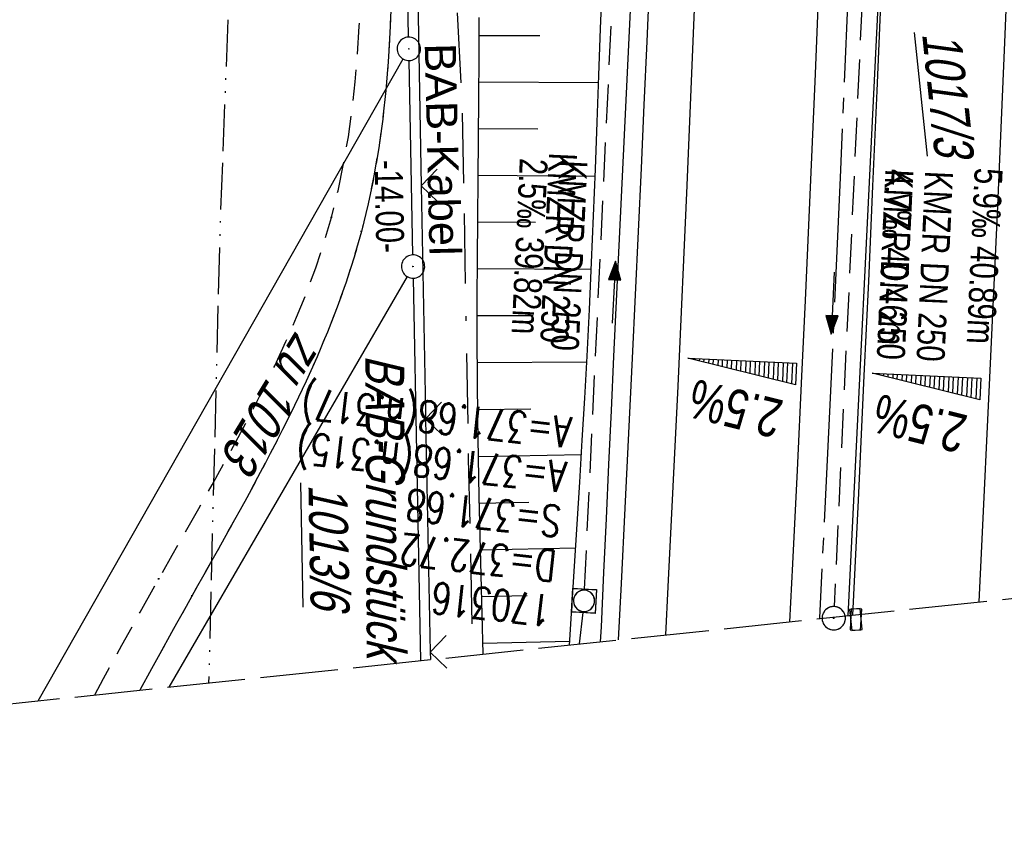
# Model space of a CAD drawing. Extents: x 509535 to 509917, y 455493 to 456443.
# Tile 3 of 34: x 509718 to 509781, y 455493 to 455546. Entities that reach past the tile are written whole.
import ezdxf

# ---------------------------------------------------------------- set-up
doc = ezdxf.new("R2010")
doc.units = 0
doc.header["$LTSCALE"] = 10
doc.header["$MEASUREMENT"] = 0
for name, pattern in [('ACAD_ISO13W100', [36, 12, -3, 12, -3, 0, -3, 0, -3]), ('ACAD_ISO16W100', [73, 15, -6.5, 15, -6.5, 15, -7, 1, -7]), ('ACHSE', [5.5, 4, -0.5, 0.5, -0.5]), ('LT00', [0]), ('LT11', [0.3, 0.2, -0.1]), ('LT12', [0.4, 0.3, -0.1]), ('LT14', [0.6, 0.5, -0.1]), ('STRICHLINIE2', [0.375, 0.25, -0.125])]:
    doc.linetypes.add(name, pattern=pattern)
doc.layers.get('0').update_dxf_attribs({"linetype": 'LT00'})
for name, color, linetype in [('--EK_FBR', 1, 'LT00'), ('--EK_Halt-Pfeil', 4, 'LT00'), ('--EK_Haltung', 7, 'STRICHLINIE2'), ('--EK_Haltung-Text', 140, 'LT00'), ('--EK_Schacht-Text', 5, 'LT00'), ('--EL_DFK_AB_L', 21, 'LT00'), ('--EL_DFK_AB_P', 7, 'LT00'), ('--EL_Halt-Pfeil', 4, 'LT00'), ('--EL_Haltung', 182, 'STRICHLINIE2'), ('--EL_Haltung-Text', 182, 'LT00'), ('-AX-093', 35, 'ACHSE'), ('-QUE-20O', 11, 'LT00'), ('-QUE-20W', 11, 'LT00'), ('ABSTAND', 8, 'LT00'), ('BAB-KABEL', 220, 'ACAD_ISO16W100'), ('BAB-KABEL_TEXT', 221, 'Continuous'), ('DFK_AB_FLNR', 7, 'Continuous'), ('DFK_AB_L', 21, 'LT00'), ('DFK_AB_P', 7, 'LT00'), ('DFK_FLUR_NR', 250, 'LT00'), ('DFK_KATASTER', 250, 'LT00'), ('DL', 182, 'LT12'), ('GASLTG', 250, 'ACAD_ISO13W100'), ('V115_AFBR_BAB', 250, 'LT00'), ('V115_BOESCH', 250, 'LT00'), ('V115_BOSCHUNG', 250, 'LT00'), ('V115_FELDWEG', 250, 'LT11'), ('V115_GRABEN', 250, 'LT00'), ('V115_H_BORD', 8, 'LT00'), ('V115_KA_MULD', 182, 'LT00'), ('V115_KA_PRUF', 182, 'LT00'), ('V115_LD_MARK', 250, 'LT00'), ('V115_SINKK', 182, 'LT00'), ('V115_ZAUN', 40, 'LT00'), ('V116_AFBR_BAB', 250, 'LT00'), ('V116_BOESCH', 250, 'LT00'), ('V116_BOSCHUNG', 250, 'LT00'), ('V116_FELDWEG', 250, 'LT11'), ('V116_GRABEN', 250, 'LT00'), ('V116_H_BORD', 8, 'LT00'), ('V116_KA_MULD', 182, 'LT00'), ('V116_KA_PRUF', 182, 'LT00'), ('V116_LD_MARK', 250, 'LT00'), ('V116_SINKK', 182, 'LT00'), ('V116_ZAUN', 40, 'LT00')]:
    doc.layers.add(name, color=color, linetype=linetype)
doc.layers.add('-BLATT_115-RAND', color=7, linetype='LT14', plot=False)
doc.styles.add('Beschrift', font='ARIAL.TTF')
doc.styles.add('Haltungsbeschriftung', font='ARIAL.TTF', dxfattribs={"width": 0.75})
doc.styles.add('schachtbeschriftung', font='romans.shx', dxfattribs={"width": 0.75, "height": 2})
doc.styles.get("Standard").update_dxf_attribs({"font": 'ARIAL.TTF'})

# ---------------------------------------------------------------- blocks, each defined once
blk = doc.blocks.new('SYMB0003')
at = {"color": 0, "linetype": 'ByBlock'}
for p, q in [((-0.015712, 0), (0.010166, 0.012015)), ((0, -0.021257), (-0.015712, 0)), ((0.010166, 0.012015), (0, -0.021257))]:
    blk.add_line(p, q, dxfattribs=at)
for points in [[(-0.031395, 0.499013), (-0.093691, 0.491144), (-0.154509, 0.475528), (-0.21289, 0.452414), (-0.267913, 0.422164), (-0.318712, 0.385257), (-0.364484, 0.342274), (-0.404509, 0.293893), (-0.438154, 0.240877), (-0.464888, 0.184062), (-0.484292, 0.124345), (-0.496058, 0.062667), (-0.5, 0)], [(0.5, 0), (0.496057, 0.062667), (0.484292, 0.124345), (0.464888, 0.184062), (0.438153, 0.240877), (0.404509, 0.293893), (0.364484, 0.342274), (0.318712, 0.385257), (0.267913, 0.422164), (0.21289, 0.452414), (0.154509, 0.475528), (0.093691, 0.491144), (0.031395, 0.499013), (-0.031395, 0.499013)], [(-0.5, 0), (-0.496058, -0.062667), (-0.484292, -0.124345), (-0.464888, -0.184062), (-0.438154, -0.240877), (-0.404509, -0.293893), (-0.364485, -0.342274), (-0.318712, -0.385257), (-0.267914, -0.422164), (-0.21289, -0.452414), (-0.154509, -0.475529), (-0.093691, -0.491144), (-0.031395, -0.499014), (0.031395, -0.499014)], [(0.031395, -0.499014), (0.093691, -0.491144), (0.154509, -0.475529), (0.21289, -0.452414), (0.267914, -0.422164), (0.318712, -0.385257), (0.364485, -0.342274), (0.404509, -0.293893), (0.438154, -0.240877), (0.464889, -0.184062), (0.484292, -0.124345), (0.496058, -0.062667), (0.5, 0)]]:
    blk.add_lwpolyline(points, dxfattribs=at)
blk = doc.blocks.new('SYMB0011')
at = {"color": 0, "linetype": 'ByBlock'}
for p, q in [((0.5, 0), (-0.5, 0)), ((0, 0.5), (0, -0.5))]:
    blk.add_line(p, q, dxfattribs=at)
blk = doc.blocks.new('SYMB1210')
at = {"color": 0, "linetype": 'ByBlock'}
blk.add_line((0.018815, -0.179014), (0.055623, -0.17119), dxfattribs=at)
for points in [[(-0.2, -0.2), (-0.2, 0.2), (0.2, 0.2), (0.2, -0.2), (-0.2, -0.2)], [(0.018815, 0.179014), (-0.018815, 0.179014), (-0.055623, 0.17119), (-0.09, 0.155885), (-0.120444, 0.133766), (-0.145623, 0.105801), (-0.164438, 0.073213), (-0.176067, 0.037424), (-0.18, 0)], [(0.18, 0), (0.176067, 0.037424), (0.164438, 0.073213), (0.145623, 0.105801), (0.120444, 0.133766), (0.09, 0.155885), (0.055623, 0.17119), (0.018815, 0.179014)], [(-0.18, 0), (-0.176067, -0.037424), (-0.164438, -0.073213), (-0.145623, -0.105801), (-0.120444, -0.133766), (-0.09, -0.155885), (-0.055623, -0.17119), (-0.018815, -0.179014), (0.018815, -0.179014)], [(0.055623, -0.17119), (0.09, -0.155885), (0.120444, -0.133766), (0.145623, -0.105801), (0.164438, -0.073213), (0.176067, -0.037424), (0.18, 0)]]:
    blk.add_lwpolyline(points, dxfattribs=at)
blk = doc.blocks.new('SYMB0652')
at = {"color": 0, "linetype": 'ByBlock'}
blk.add_lwpolyline([(-0.15, -0.075), (0.15, -0.075), (0.15, 0.075), (-0.15, 0.075), (-0.15, -0.075)], dxfattribs=at)
blk = doc.blocks.new('SYMB0024')
at = {"color": 0, "linetype": 'ByBlock'}
for p, q in [((-0.5, 0.5), (0, 0)), ((0, 0), (0.5, 0.5))]:
    blk.add_line(p, q, dxfattribs=at)
blk = doc.blocks.new('SYMB0070')
at = {"color": 0, "linetype": 'ByBlock'}
for p, q in [((-0.5, 0), (0.2, 0)), ((0.5, 0), (0.2, 0.1)), ((0.2, 0.1), (0.2, 0)), ((0.468, 0), (0.21, 0.086)), ((0.21, 0.086), (0.21, -0.086)), ((0.21, -0.086), (0.468, 0)), ((0.22, -0.072), (0.437, 0)), ((0.23, -0.058), (0.405, 0)), ((0.24, -0.045), (0.374, 0)), ((0.342, 0), (0.25, 0.031)), ((0.25, 0.031), (0.25, -0.031)), ((0.25, -0.031), (0.342, 0)), ((0.26, -0.017), (0.31, 0)), ((0.27, -0.003), (0.279, 0))]:
    blk.add_line(p, q, dxfattribs=at)
for points in [[(0.2, 0), (0.2, -0.1), (0.5, 0)], [(0.437, 0), (0.22, 0.072), (0.22, -0.072)], [(0.405, 0), (0.23, 0.058), (0.23, -0.058)], [(0.374, 0), (0.24, 0.045), (0.24, -0.045)], [(0.31, 0), (0.26, 0.017), (0.26, -0.017)], [(0.279, 0), (0.27, 0.003), (0.27, -0.003)]]:
    blk.add_lwpolyline(points, dxfattribs=at)

msp = doc.modelspace()

# ---------------------------------------------------------------- linework, layer by layer
at = {"layer": '--EK_FBR'}
for points in [[(509756.526, 455505.675), (509756.708, 455509.304), (509756.946, 455514.133), (509757.18, 455518.962), (509757.412, 455523.791), (509757.607, 455527.863), (509757.801, 455531.935), (509757.992, 455536.007), (509758.179, 455540.079), (509758.36, 455544.151), (509758.534, 455548.224), (509758.728, 455553.001), (509758.911, 455557.778), (509759.087, 455562.556), (509759.256, 455567.334), (509759.42, 455572.112), (509759.586, 455577.026), (509759.747, 455581.94), (509759.902, 455586.855), (509760.049, 455591.769)], [(509756.526, 455505.675), (509756.708, 455509.304), (509756.946, 455514.133), (509757.18, 455518.962), (509757.412, 455523.791), (509757.607, 455527.863), (509757.801, 455531.935), (509757.992, 455536.007), (509758.179, 455540.079), (509758.36, 455544.151), (509758.534, 455548.224), (509758.728, 455553.001), (509758.911, 455557.778), (509759.087, 455562.556), (509759.256, 455567.334), (509759.42, 455572.112), (509759.586, 455577.026), (509759.747, 455581.94), (509759.858, 455585.464)]]:
    msp.add_lwpolyline(points, dxfattribs=at)
at = {"layer": '--EK_FBR', "color": 2}
for points in [[(509770.897, 455590.823), (509770.751, 455585.881), (509770.596, 455580.938), (509770.434, 455575.996), (509770.266, 455571.054), (509770.098, 455566.228), (509769.925, 455561.402), (509769.747, 455556.576), (509769.562, 455551.75), (509769.37, 455546.925), (509769.168, 455542.065), (509768.958, 455537.206), (509768.741, 455532.347), (509768.519, 455527.488), (509768.292, 455522.629), (509768.005, 455516.596), (509767.711, 455510.563), (509767.525, 455506.831)], [(509774.869, 455590.823), (509774.728, 455585.925), (509774.583, 455581.027), (509774.433, 455576.129), (509774.276, 455571.232), (509774.001, 455563.18), (509773.704, 455555.128), (509773.387, 455547.077), (509773.133, 455540.968), (509772.868, 455534.859), (509772.594, 455528.75), (509772.311, 455522.642), (509771.93, 455514.651), (509771.565, 455507.256)], [(509770.701, 455584.277), (509770.596, 455580.938), (509770.434, 455575.996), (509770.266, 455571.054), (509770.098, 455566.228), (509769.925, 455561.402), (509769.747, 455556.576), (509769.562, 455551.75), (509769.37, 455546.925), (509769.168, 455542.065), (509768.958, 455537.206), (509768.741, 455532.347), (509768.519, 455527.488), (509768.292, 455522.629), (509768.005, 455516.596), (509767.711, 455510.563), (509767.525, 455506.831)], [(509774.667, 455583.843), (509774.583, 455581.027), (509774.433, 455576.129), (509774.276, 455571.232), (509774.001, 455563.18), (509773.704, 455555.128), (509773.387, 455547.077), (509773.133, 455540.968), (509772.868, 455534.859), (509772.594, 455528.75), (509772.311, 455522.642), (509771.93, 455514.651), (509771.565, 455507.256)]]:
    msp.add_lwpolyline(points, dxfattribs=at)
at = {"layer": '--EK_Haltung'}
for p, q in [((509754.336, 455508.932), (509756.14, 455547.214)), ((509772.187, 455546.736), (509770.4, 455507.813)), ((509754.218, 455507.438), (509753.991, 455505.409))]:
    msp.add_line(p, q, dxfattribs=at)
at = {"layer": '--EL_DFK_AB_L'}
for p, q in [((509743.016, 455544.428), (509742.245, 455584.919)), ((509743.286, 455530.43), (509743.045, 455542.93)), ((509742.924, 455529.03), (509727.589, 455502.634)), ((509743.315, 455528.929), (509743.785, 455504.336))]:
    msp.add_line(p, q, dxfattribs=at)
at = {"layer": '--EL_Haltung'}
for p, q in [((509754.336, 455508.932), (509756.14, 455547.214)), ((509772.187, 455546.736), (509770.4, 455507.813)), ((509754.218, 455507.438), (509753.991, 455505.409))]:
    msp.add_line(p, q, dxfattribs=at)
at = {"layer": '-AX-093', "ltscale": 0.2}
msp.add_lwpolyline([(509774.339, 455676.94), (509774.24, 455662.779), (509774.081, 455648.618), (509773.862, 455634.458), (509773.586, 455620.298), (509773.253, 455606.14), (509772.864, 455591.984), (509772.422, 455577.829), (509771.927, 455563.676), (509771.381, 455549.524), (509770.785, 455535.375), (509770.14, 455521.228), (509769.447, 455507.083), (509769.445, 455507.033)], dxfattribs=at)
at = {"layer": '-BLATT_115-RAND'}
msp.add_lwpolyline([(509535.358, 456412.526), (509632.037, 455492.592), (509917.465, 455522.589), (509820.786, 456442.523), (509535.358, 456412.526)], dxfattribs=at)
at = {"layer": '-QUE-20O'}
for p, q in [((509772.974, 455522.818), (509772.972, 455522.791)), ((509773.27, 455522.717), (509773.274, 455522.805)), ((509773.573, 455522.791), (509773.566, 455522.643)), ((509773.863, 455522.569), (509773.873, 455522.778)), ((509774.173, 455522.763), (509774.16, 455522.496)), ((509774.457, 455522.422), (509774.472, 455522.75)), ((509774.772, 455522.735), (509774.754, 455522.348)), ((509775.051, 455522.274), (509775.072, 455522.722)), ((509775.371, 455522.707), (509775.348, 455522.201)), ((509775.645, 455522.127), (509775.671, 455522.694)), ((509775.971, 455522.68), (509775.942, 455522.053)), ((509776.238, 455521.979), (509776.27, 455522.667)), ((509776.57, 455522.652), (509776.536, 455521.906)), ((509776.832, 455521.832), (509776.87, 455522.639)), ((509777.169, 455522.624), (509777.13, 455521.759)), ((509777.426, 455521.684), (509777.469, 455522.611)), ((509777.769, 455522.597), (509777.723, 455521.611)), ((509778.02, 455521.537), (509778.069, 455522.583)), ((509778.368, 455522.569), (509778.317, 455521.464)), ((509778.613, 455521.389), (509778.668, 455522.556)), ((509778.967, 455522.541), (509778.911, 455521.316)), ((509779.207, 455521.241), (509779.267, 455522.528)), ((509779.567, 455522.513), (509779.505, 455521.169))]:
    msp.add_line(p, q, dxfattribs=at)
msp.add_lwpolyline([(509779.758, 455521.105), (509772.83, 455522.826), (509779.822, 455522.503), (509779.758, 455521.105)], dxfattribs=at)
at = {"layer": '-QUE-20W'}
for p, q in [((509761.122, 455523.774), (509761.121, 455523.747)), ((509761.418, 455523.673), (509761.422, 455523.761)), ((509761.721, 455523.747), (509761.714, 455523.599)), ((509762.011, 455523.525), (509762.021, 455523.734)), ((509762.321, 455523.719), (509762.308, 455523.452)), ((509762.605, 455523.379), (509762.62, 455523.706)), ((509762.92, 455523.692), (509762.902, 455523.305)), ((509763.199, 455523.232), (509763.22, 455523.679)), ((509763.519, 455523.665), (509763.496, 455523.158)), ((509763.794, 455523.085), (509763.819, 455523.652)), ((509764.119, 455523.638), (509764.091, 455523.011)), ((509764.387, 455522.937), (509764.419, 455523.625)), ((509764.718, 455523.61), (509764.685, 455522.865)), ((509764.981, 455522.79), (509765.018, 455523.597)), ((509765.318, 455523.583), (509765.279, 455522.718)), ((509765.575, 455522.643), (509765.617, 455523.57)), ((509765.917, 455523.556), (509765.873, 455522.57)), ((509766.169, 455522.497), (509766.217, 455523.543)), ((509766.516, 455523.529), (509766.466, 455522.423)), ((509766.763, 455522.349), (509766.816, 455523.516)), ((509767.115, 455523.502), (509767.06, 455522.277)), ((509767.357, 455522.202), (509767.415, 455523.489)), ((509767.715, 455523.474), (509767.654, 455522.13))]:
    msp.add_line(p, q, dxfattribs=at)
msp.add_lwpolyline([(509767.908, 455522.066), (509760.978, 455523.781), (509767.97, 455523.464), (509767.908, 455522.066)], dxfattribs=at)
at = {"layer": 'BAB-KABEL', "ltscale": 0.03, "flags": 128}
msp.add_lwpolyline([(509651.988, 456424.783), (509670.817, 456365.754), (509672.677, 456359.45), (509656.284, 456346.091), (509661.633, 456318.848), (509681.165, 456323.494), (509686.882, 456299.25), (509691.525, 456276.955), (509696.361, 456254.098), (509698.033, 456247.409), (509697.817, 456236.702), (509703.341, 456208.42), (509708.002, 456177.84), (509713.007, 456144.676), (509717.321, 456116.686), (509721.292, 456086.102), (509724.575, 456056.892), (509728.198, 456021.995), (509732.511, 455987.783), (509734.93, 455959.098), (509737.186, 455922.467), (509739.439, 455887.393), (509741.169, 455845.09), (509743.385, 455778.71), (509743.921, 455765.943), (509744.782, 455741.006), (509744.354, 455717.584), (509743.706, 455704.361), (509743.483, 455680.905), (509743.812, 455655.758), (509744.35, 455638.573), (509743.919, 455619.981), (509744.031, 455598.276), (509744.884, 455574.421), (509745.016, 455570.734), (509745.41, 455559.935), (509746.463, 455539.739), (509746.856, 455517.321), (509747.134, 455504.688)], dxfattribs=at)
at = {"layer": 'DFK_AB_L'}
for p, q in [((509743.016, 455544.428), (509742.245, 455584.919)), ((509743.286, 455530.43), (509743.045, 455542.93)), ((509742.924, 455529.03), (509727.589, 455502.634)), ((509743.315, 455528.929), (509743.785, 455504.336))]:
    msp.add_line(p, q, dxfattribs=at)
at = {"layer": 'DFK_KATASTER'}
msp.add_line((509719.174, 455501.75), (509742.659, 455543.027), dxfattribs=at)
at = {"layer": 'DL'}
msp.add_line((509754.218, 455507.438), (509753.991, 455505.409), dxfattribs=at)
at = {"layer": 'GASLTG', "ltscale": 0.025, "flags": 128}
msp.add_lwpolyline([(509576.643, 456416.865), (509580.422, 456407.745), (509587.244, 456392.179), (509591.415, 456382.271), (509597.656, 456365.027), (509604.745, 456344.502), (509608.498, 456332.059), (509616.691, 456303.896), (509621.738, 456286.703), (509623.049, 456279.515), (509625.2, 456264.884), (509628.278, 456228.905), (509627.762, 456227.653), (509626.73, 456226.106), (509624.814, 456225.002), (509619.286, 456223.603), (509599.242, 456219.111), (509590.545, 456217.565), (509588.776, 456216.681), (509588.113, 456214.987), (509588.002, 456213.313), (509590.704, 456177.754), (509590.249, 456175.173), (509586.795, 456115.328), (509601.509, 456073.241), (509608.117, 456055.237), (509610.218, 456049.985), (509615.801, 456040.042), (509651.211, 455979.497), (509663.504, 455954.041), (509676.394, 455920.741), (509705.32, 455849.518), (509725.245, 455800.418), (509734.936, 455779.136), (509734.407, 455718.88), (509734.202, 455703.013), (509733.695, 455653.344), (509733.315, 455613.948), (509732.961, 455610.179), (509732.755, 455606.909), (509732.696, 455601.243), (509731.559, 455550.215), (509730.863, 455531.773), (509730.146, 455502.903)], dxfattribs=at)
at = {"layer": 'V115_AFBR_BAB'}
msp.add_lwpolyline([(509756.526, 455505.675), (509756.708, 455509.304), (509756.946, 455514.133), (509757.18, 455518.962), (509757.412, 455523.791), (509757.607, 455527.863), (509757.801, 455531.935), (509757.992, 455536.007), (509758.179, 455540.079), (509758.36, 455544.151), (509758.534, 455548.224), (509758.728, 455553.001), (509758.911, 455557.778), (509759.087, 455562.556), (509759.256, 455567.334), (509759.42, 455572.112), (509759.586, 455577.026), (509759.747, 455581.94), (509759.902, 455586.855), (509760.049, 455591.769)], dxfattribs=at)
at = {"layer": 'V115_AFBR_BAB', "color": 0}
for points in [[(509770.897, 455590.823), (509770.751, 455585.881), (509770.596, 455580.938), (509770.434, 455575.996), (509770.266, 455571.054), (509770.098, 455566.228), (509769.925, 455561.402), (509769.747, 455556.576), (509769.562, 455551.75), (509769.37, 455546.925), (509769.168, 455542.065), (509768.958, 455537.206), (509768.741, 455532.347), (509768.519, 455527.488), (509768.292, 455522.629), (509768.005, 455516.596), (509767.711, 455510.563), (509767.525, 455506.831)], [(509774.869, 455590.823), (509774.728, 455585.925), (509774.583, 455581.027), (509774.433, 455576.129), (509774.276, 455571.232), (509774.001, 455563.18), (509773.704, 455555.128), (509773.387, 455547.077), (509773.133, 455540.968), (509772.868, 455534.859), (509772.594, 455528.75), (509772.311, 455522.642), (509771.93, 455514.651), (509771.565, 455507.256)]]:
    msp.add_lwpolyline(points, dxfattribs=at)
at = {"layer": 'V115_BOESCH'}
msp.add_lwpolyline([(509747.801, 455504.758), (509747.801, 455504.785), (509747.742, 455507.305), (509747.68, 455509.825), (509747.618, 455512.345), (509747.56, 455514.865), (509747.508, 455517.385), (509747.466, 455519.906), (509747.438, 455522.426), (509747.426, 455525.011), (509747.428, 455527.596), (509747.442, 455530.181), (509747.462, 455532.766), (509747.487, 455535.352), (509747.512, 455537.937), (509747.535, 455540.522), (509747.55, 455543.107), (509747.557, 455545.692)], dxfattribs=at)
at = {"layer": 'V115_BOSCHUNG'}
for p, q in [((509747.555, 455544.541), (509751.454, 455544.53)), ((509747.542, 455541.552), (509755.24, 455541.508)), ((509747.518, 455538.564), (509751.322, 455538.531)), ((509747.489, 455535.564), (509755.011, 455535.498)), ((509747.461, 455532.564), (509751.175, 455532.532)), ((509747.438, 455529.553), (509754.762, 455529.512)), ((509747.426, 455526.542), (509751.025, 455526.533)), ((509747.431, 455523.518), (509754.474, 455523.548)), ((509747.458, 455520.496), (509750.884, 455520.533)), ((509747.506, 455517.474), (509754.133, 455517.591)), ((509747.569, 455514.463), (509750.758, 455514.53)), ((509747.64, 455511.464), (509753.756, 455511.593)), ((509747.714, 455508.465), (509750.638, 455508.526)), ((509747.785, 455505.466), (509753.371, 455505.583))]:
    msp.add_line(p, q, dxfattribs=at)
at = {"layer": 'V115_FELDWEG', "flags": 128}
for points in [[(509663.46, 455961.158), (509665.374, 455956.467), (509667.287, 455951.775), (509669.197, 455947.083), (509671.104, 455942.389), (509673.007, 455937.693), (509674.665, 455933.59), (509676.319, 455929.484), (509677.972, 455925.378), (509679.624, 455921.272), (509681.277, 455917.166), (509682.931, 455913.06), (509684.167, 455909.997), (509685.403, 455906.934), (509686.637, 455903.869), (509687.868, 455900.804), (509689.092, 455897.736), (509690.31, 455894.665), (509691.518, 455891.591), (509692.715, 455888.512), (509693.899, 455885.429), (509695.068, 455882.341), (509696.13, 455879.497), (509697.179, 455876.648), (509698.221, 455873.797), (509699.256, 455870.943), (509700.287, 455868.087), (509701.317, 455865.231), (509702.35, 455862.376), (509703.386, 455859.522), (509704.429, 455856.671), (509705.482, 455853.822), (509706.547, 455850.979), (509708.304, 455846.377), (509710.098, 455841.79), (509711.928, 455837.216), (509713.793, 455832.656), (509715.69, 455828.111), (509717.619, 455823.579), (509719.578, 455819.061), (509721.565, 455814.557), (509723.58, 455810.067), (509724.614, 455807.79), (509725.653, 455805.516), (509726.694, 455803.242), (509727.735, 455800.967), (509728.774, 455798.691), (509729.81, 455796.412), (509730.839, 455794.127), (509731.86, 455791.837), (509732.626, 455790.096), (509733.383, 455788.351), (509734.127, 455786.599), (509734.854, 455784.841), (509735.561, 455783.076), (509736.243, 455781.303), (509736.898, 455779.521), (509737.522, 455777.73), (509738.111, 455775.929), (509738.661, 455774.117), (509739.17, 455772.293), (509739.707, 455770.148), (509740.185, 455767.989), (509740.608, 455765.816), (509740.979, 455763.631), (509741.301, 455761.436), (509741.577, 455759.232), (509741.812, 455757.022), (509742.009, 455754.806), (509742.17, 455752.587), (509742.3, 455750.366), (509742.401, 455748.145), (509742.489, 455745.531), (509742.545, 455742.92), (509742.573, 455740.31), (509742.577, 455737.701), (509742.56, 455735.094), (509742.525, 455732.487), (509742.476, 455729.882), (509742.416, 455727.276), (509742.349, 455724.671), (509742.277, 455722.066), (509742.204, 455719.461), (509742.134, 455716.855), (509742.064, 455714.035), (509741.997, 455711.214), (509741.932, 455708.393), (509741.865, 455705.571), (509741.793, 455702.75), (509741.713, 455699.928), (509741.622, 455697.108), (509741.518, 455694.288), (509741.397, 455691.468), (509741.257, 455688.65), (509741.122, 455686.262), (509740.973, 455683.874), (509740.813, 455681.487), (509740.644, 455679.1), (509740.469, 455676.714), (509740.291, 455674.328), (509740.111, 455671.941), (509739.955, 455669.836), (509739.801, 455667.73), (509739.655, 455665.623), (509739.517, 455663.517), (509739.392, 455661.409), (509739.281, 455659.301), (509739.187, 455657.193), (509739.097, 455654.604), (509739.035, 455652.014), (509738.996, 455649.424), (509738.977, 455646.833), (509738.975, 455644.242), (509738.987, 455641.65), (509739.01, 455639.059), (509739.04, 455636.468), (509739.099, 455632.324), (509739.169, 455628.18), (509739.253, 455624.038), (509739.352, 455619.895), (509739.466, 455615.752), (509739.596, 455611.608), (509739.726, 455607.947), (509739.867, 455604.286), (509740.019, 455600.626), (509740.178, 455596.967), (509740.342, 455593.311), (509740.511, 455589.658), (509740.681, 455586.008), (509740.826, 455582.887), (509740.97, 455579.768), (509741.111, 455576.648), (509741.247, 455573.526), (509741.378, 455570.401), (509741.502, 455567.27), (509741.618, 455564.131), (509741.724, 455560.983), (509741.82, 455557.824), (509741.87, 455555.95), (509741.911, 455554.072), (509741.938, 455552.193), (509741.947, 455550.315), (509741.933, 455548.439), (509741.89, 455546.567), (509741.816, 455544.701), (509741.703, 455542.842), (509741.549, 455540.991), (509741.348, 455539.151), (509741.095, 455537.324), (509740.785, 455535.51), (509740.415, 455533.712), (509739.979, 455531.932), (509739.512, 455530.293), (509738.988, 455528.67), (509738.412, 455527.061), (509737.789, 455525.465), (509737.123, 455523.882), (509736.418, 455522.31), (509735.679, 455520.748), (509734.91, 455519.195), (509734.116, 455517.65), (509733.301, 455516.112), (509732.469, 455514.58), (509731.626, 455513.053), (509730.776, 455511.53), (509729.922, 455510.01), (509729.07, 455508.491), (509727.765, 455506.149), (509726.472, 455503.809), (509725.717, 455502.437)], [(509722.825, 455502.133), (509723.395, 455503.187), (509724.562, 455505.326), (509725.741, 455507.465), (509726.937, 455509.602), (509727.793, 455511.111), (509728.654, 455512.62), (509729.515, 455514.131), (509730.371, 455515.645), (509731.217, 455517.162), (509732.048, 455518.684), (509732.86, 455520.213), (509733.646, 455521.75), (509734.403, 455523.295), (509735.126, 455524.851), (509735.808, 455526.419), (509736.447, 455527.999), (509737.035, 455529.594), (509737.569, 455531.204), (509738.044, 455532.83), (509738.472, 455534.544), (509738.835, 455536.275), (509739.138, 455538.023), (509739.384, 455539.784), (509739.58, 455541.559), (509739.729, 455543.344), (509739.837, 455545.139), (509739.907, 455546.941), (509739.945, 455548.748), (509739.956, 455550.56), (509739.943, 455552.373), (509739.912, 455554.188), (509739.868, 455556.001), (509739.815, 455557.811), (509739.712, 455560.946), (509739.597, 455564.068), (509739.474, 455567.181), (509739.342, 455570.285), (509739.205, 455573.384), (509739.063, 455576.478), (509738.919, 455579.571), (509738.774, 455582.663), (509738.629, 455585.757), (509738.433, 455590.012), (509738.243, 455594.273), (509738.058, 455598.538), (509737.88, 455602.806), (509737.709, 455607.076), (509737.546, 455611.344), (509737.395, 455615.529), (509737.255, 455619.713), (509737.127, 455623.896), (509737.015, 455628.08), (509736.92, 455632.264), (509736.844, 455636.45), (509736.811, 455638.771), (509736.788, 455641.093), (509736.777, 455643.414), (509736.781, 455645.736), (509736.803, 455648.057), (509736.846, 455650.377), (509736.913, 455652.696), (509737.007, 455655.014), (509737.13, 455657.33), (509737.25, 455659.174), (509737.387, 455661.016), (509737.537, 455662.858), (509737.696, 455664.7), (509737.861, 455666.541), (509738.029, 455668.383), (509738.195, 455670.224), (509738.355, 455672.066), (509738.622, 455675.375), (509738.861, 455678.686), (509739.074, 455681.998), (509739.262, 455685.312), (509739.427, 455688.628), (509739.55, 455691.467), (509739.66, 455694.306), (509739.757, 455697.146), (509739.846, 455699.986), (509739.927, 455702.827), (509740.004, 455705.667), (509740.078, 455708.508), (509740.152, 455711.349), (509740.228, 455714.189), (509740.308, 455717.029), (509740.387, 455719.636), (509740.468, 455722.242), (509740.547, 455724.848), (509740.621, 455727.455), (509740.685, 455730.061), (509740.737, 455732.668), (509740.773, 455735.276), (509740.788, 455737.884), (509740.78, 455740.492), (509740.745, 455743.102), (509740.678, 455745.713), (509740.577, 455748.325), (509740.453, 455750.676), (509740.294, 455753.027), (509740.098, 455755.375), (509739.859, 455757.718), (509739.575, 455760.054), (509739.242, 455762.382), (509738.856, 455764.7), (509738.414, 455767.005), (509737.913, 455769.296), (509737.348, 455771.571), (509736.796, 455773.559), (509736.197, 455775.533), (509735.555, 455777.494), (509734.874, 455779.444), (509734.157, 455781.383), (509733.409, 455783.312), (509732.635, 455785.232), (509731.838, 455787.143), (509731.023, 455789.046), (509730.194, 455790.943), (509729.178, 455793.227), (509728.151, 455795.503), (509727.114, 455797.774), (509726.07, 455800.04), (509725.023, 455802.303), (509723.974, 455804.566), (509722.926, 455806.829), (509721.882, 455809.094), (509720.197, 455812.784), (509718.531, 455816.485), (509716.886, 455820.196), (509715.262, 455823.917), (509713.663, 455827.649), (509712.09, 455831.392), (509710.544, 455835.146), (509709.026, 455838.912), (509707.54, 455842.69), (509706.087, 455846.481), (509704.668, 455850.284), (509703.708, 455852.917), (509702.763, 455855.555), (509701.829, 455858.198), (509700.902, 455860.843), (509699.981, 455863.49), (509699.062, 455866.137), (509698.142, 455868.784), (509697.218, 455871.429), (509696.287, 455874.072), (509695.345, 455876.711), (509694.391, 455879.345), (509693.42, 455881.972), (509692.362, 455884.774), (509691.284, 455887.568), (509690.189, 455890.357), (509689.08, 455893.139), (509687.959, 455895.917), (509686.828, 455898.692), (509685.69, 455901.464), (509684.547, 455904.234), (509683.403, 455907.003), (509682.258, 455909.773), (509681.117, 455912.543), (509679.682, 455916.045), (509678.255, 455919.549), (509676.833, 455923.055), (509675.415, 455926.564), (509674.001, 455930.073), (509672.588, 455933.583), (509671.175, 455937.092), (509668.826, 455942.924), (509666.475, 455948.756), (509664.122, 455954.586), (509661.768, 455960.417)]]:
    msp.add_lwpolyline(points, dxfattribs=at)
at = {"layer": 'V115_GRABEN'}
for points in [[(509758.827, 455589.493), (509758.733, 455585.996), (509758.637, 455582.499), (509758.537, 455579.003), (509758.432, 455575.506), (509758.319, 455572.01), (509758.15, 455567.198), (509757.967, 455562.387), (509757.77, 455557.576), (509757.562, 455552.766), (509757.345, 455547.956), (509757.158, 455543.946), (509756.967, 455539.937), (509756.774, 455535.928), (509756.581, 455531.919), (509756.389, 455527.91), (509756.201, 455523.901), (509756.041, 455520.425), (509755.883, 455516.95), (509755.724, 455513.474), (509755.562, 455509.998), (509755.394, 455506.522), (509755.344, 455505.551)], [(509753.356, 455505.342), (509753.507, 455507.716), (509753.68, 455510.416), (509753.853, 455513.115), (509754.023, 455515.814), (509754.188, 455518.513), (509754.346, 455521.213), (509754.493, 455523.913), (509754.643, 455526.921), (509754.781, 455529.93), (509754.908, 455532.939), (509755.028, 455535.949), (509755.144, 455538.96), (509755.257, 455541.971), (509755.371, 455544.981), (509755.488, 455547.992)]]:
    msp.add_lwpolyline(points, dxfattribs=at)
at = {"layer": 'V115_H_BORD'}
msp.add_lwpolyline([(509671.783, 456426.863), (509671.917, 456426.436), (509692.109, 456354.34), (509694.179, 456346.297), (509696.672, 456336.812), (509698.232, 456330.829), (509720.593, 456236.11), (509730.616, 456186.769), (509739.184, 456139.201), (509750.678, 456066.298), (509760.275, 455991.463), (509767.394, 455917.164), (509772.443, 455842.62), (509775.789, 455743.422), (509776.174, 455669.89), (509775.531, 455620.758), (509773.228, 455546.886), (509771.282, 455507.226)], dxfattribs=at)
at = {"layer": 'V115_LD_MARK'}
for points in [[(509764.437, 455671.258), (509764.342, 455659.052), (509764.201, 455646.847), (509764.052, 455636.939), (509763.874, 455627.031), (509763.667, 455617.124), (509763.431, 455607.218), (509763.168, 455597.313), (509762.877, 455587.408), (509762.56, 455577.504), (509762.218, 455567.601), (509761.85, 455557.698), (509761.458, 455547.797), (509760.911, 455534.889), (509760.325, 455521.983), (509759.699, 455509.079), (509759.541, 455505.992)], [(509784.455, 455670.548), (509784.356, 455658.212), (509784.21, 455645.877), (509784.02, 455633.543), (509783.784, 455621.21), (509783.536, 455610.19), (509783.254, 455599.171), (509782.938, 455588.153), (509782.59, 455577.137), (509782.208, 455566.121), (509781.796, 455555.106), (509781.352, 455544.093), (509780.878, 455533.081), (509780.374, 455522.07), (509779.873, 455511.698), (509779.691, 455508.11)]]:
    msp.add_lwpolyline(points, dxfattribs=at)
at = {"layer": 'V115_ZAUN'}
for p, q in [((509743.547, 455549.875), (509743.829, 455534.878)), ((509744.111, 455519.88), (509744.408, 455504.883)), ((509744.408, 455504.883), (509744.418, 455504.403))]:
    msp.add_line(p, q, dxfattribs=at)
msp.add_lwpolyline([(509743.829, 455534.878), (509744.102, 455520.373), (509744.111, 455519.88)], dxfattribs=at)
at = {"layer": 'V116_AFBR_BAB'}
msp.add_lwpolyline([(509756.526, 455505.675), (509756.708, 455509.304), (509756.946, 455514.133), (509757.18, 455518.962), (509757.412, 455523.791), (509757.607, 455527.863), (509757.801, 455531.935), (509757.992, 455536.007), (509758.179, 455540.079), (509758.36, 455544.151), (509758.534, 455548.224), (509758.728, 455553.001), (509758.911, 455557.778), (509759.087, 455562.556), (509759.256, 455567.334), (509759.42, 455572.112), (509759.586, 455577.026), (509759.747, 455581.94), (509759.858, 455585.464)], dxfattribs=at)
at = {"layer": 'V116_AFBR_BAB', "color": 0}
for points in [[(509770.701, 455584.277), (509770.596, 455580.938), (509770.434, 455575.996), (509770.266, 455571.054), (509770.098, 455566.228), (509769.925, 455561.402), (509769.747, 455556.576), (509769.562, 455551.75), (509769.37, 455546.925), (509769.168, 455542.065), (509768.958, 455537.206), (509768.741, 455532.347), (509768.519, 455527.488), (509768.292, 455522.629), (509768.005, 455516.596), (509767.711, 455510.563), (509767.525, 455506.831)], [(509774.667, 455583.843), (509774.583, 455581.027), (509774.433, 455576.129), (509774.276, 455571.232), (509774.001, 455563.18), (509773.704, 455555.128), (509773.387, 455547.077), (509773.133, 455540.968), (509772.868, 455534.859), (509772.594, 455528.75), (509772.311, 455522.642), (509771.93, 455514.651), (509771.565, 455507.256)]]:
    msp.add_lwpolyline(points, dxfattribs=at)
at = {"layer": 'V116_BOESCH'}
msp.add_lwpolyline([(509747.801, 455504.758), (509747.801, 455504.785), (509747.742, 455507.305), (509747.68, 455509.825), (509747.618, 455512.345), (509747.559, 455514.865), (509747.508, 455517.386), (509747.466, 455519.906), (509747.438, 455522.426), (509747.426, 455525.011), (509747.428, 455527.596), (509747.442, 455530.181), (509747.462, 455532.766), (509747.487, 455535.352), (509747.512, 455537.937), (509747.535, 455540.522), (509747.55, 455543.107), (509747.557, 455545.692)], dxfattribs=at)
at = {"layer": 'V116_BOSCHUNG'}
for p, q in [((509747.555, 455544.541), (509751.454, 455544.53)), ((509747.542, 455541.552), (509755.24, 455541.508)), ((509747.518, 455538.564), (509751.322, 455538.531)), ((509747.489, 455535.564), (509755.011, 455535.498)), ((509747.461, 455532.565), (509751.175, 455532.532)), ((509747.438, 455529.553), (509754.762, 455529.512)), ((509747.426, 455526.542), (509751.025, 455526.533)), ((509747.431, 455523.518), (509754.474, 455523.548)), ((509747.458, 455520.496), (509750.884, 455520.533)), ((509747.506, 455517.474), (509754.133, 455517.591)), ((509747.569, 455514.463), (509750.758, 455514.53)), ((509747.64, 455511.464), (509753.756, 455511.593)), ((509747.714, 455508.465), (509750.638, 455508.526)), ((509747.785, 455505.466), (509753.371, 455505.583))]:
    msp.add_line(p, q, dxfattribs=at)
at = {"layer": 'V116_FELDWEG', "flags": 128}
for points in [[(509722.825, 455502.133), (509723.395, 455503.187), (509724.562, 455505.326), (509725.741, 455507.465), (509726.937, 455509.602), (509727.793, 455511.111), (509728.654, 455512.62), (509729.515, 455514.131), (509730.371, 455515.645), (509731.217, 455517.162), (509732.048, 455518.684), (509732.86, 455520.213), (509733.646, 455521.75), (509734.403, 455523.295), (509735.126, 455524.851), (509735.808, 455526.419), (509736.447, 455527.999), (509737.035, 455529.594), (509737.569, 455531.204), (509738.044, 455532.83), (509738.472, 455534.544), (509738.835, 455536.275), (509739.138, 455538.023), (509739.384, 455539.785), (509739.58, 455541.559), (509739.729, 455543.344), (509739.837, 455545.139), (509739.907, 455546.941), (509739.945, 455548.748), (509739.956, 455550.56), (509739.943, 455552.373), (509739.912, 455554.188), (509739.868, 455556.001), (509739.815, 455557.811), (509739.712, 455560.946), (509739.597, 455564.068), (509739.474, 455567.181), (509739.342, 455570.285), (509739.205, 455573.384), (509739.063, 455576.478), (509738.919, 455579.571), (509738.774, 455582.663), (509738.629, 455585.757), (509738.535, 455587.799)], [(509740.608, 455587.572), (509740.681, 455586.008), (509740.826, 455582.887), (509740.97, 455579.768), (509741.111, 455576.648), (509741.247, 455573.526), (509741.378, 455570.401), (509741.502, 455567.27), (509741.618, 455564.131), (509741.724, 455560.983), (509741.82, 455557.824), (509741.87, 455555.95), (509741.911, 455554.072), (509741.938, 455552.194), (509741.947, 455550.315), (509741.933, 455548.439), (509741.89, 455546.567), (509741.816, 455544.701), (509741.703, 455542.842), (509741.549, 455540.991), (509741.348, 455539.151), (509741.095, 455537.324), (509740.785, 455535.51), (509740.415, 455533.712), (509739.979, 455531.932), (509739.512, 455530.293), (509738.988, 455528.67), (509738.412, 455527.061), (509737.789, 455525.465), (509737.123, 455523.882), (509736.418, 455522.31), (509735.679, 455520.748), (509734.91, 455519.195), (509734.116, 455517.65), (509733.301, 455516.112), (509732.469, 455514.58), (509731.626, 455513.053), (509730.776, 455511.53), (509729.922, 455510.01), (509729.07, 455508.491), (509727.765, 455506.149), (509726.472, 455503.809), (509725.717, 455502.437)]]:
    msp.add_lwpolyline(points, dxfattribs=at)
at = {"layer": 'V116_GRABEN'}
for points in [[(509758.722, 455585.589), (509758.637, 455582.499), (509758.537, 455579.003), (509758.432, 455575.506), (509758.319, 455572.01), (509758.15, 455567.198), (509757.967, 455562.387), (509757.77, 455557.576), (509757.562, 455552.766), (509757.345, 455547.956), (509757.158, 455543.946), (509756.967, 455539.937), (509756.774, 455535.928), (509756.581, 455531.919), (509756.389, 455527.91), (509756.201, 455523.901), (509756.041, 455520.425), (509755.883, 455516.95), (509755.724, 455513.474), (509755.562, 455509.998), (509755.394, 455506.522), (509755.344, 455505.551)], [(509753.356, 455505.342), (509753.507, 455507.716), (509753.68, 455510.416), (509753.853, 455513.115), (509754.023, 455515.814), (509754.188, 455518.513), (509754.346, 455521.213), (509754.493, 455523.913), (509754.643, 455526.921), (509754.781, 455529.93), (509754.908, 455532.939), (509755.028, 455535.949), (509755.144, 455538.96), (509755.257, 455541.971), (509755.371, 455544.981), (509755.488, 455547.992)]]:
    msp.add_lwpolyline(points, dxfattribs=at)
at = {"layer": 'V116_H_BORD'}
msp.add_lwpolyline([(509774.381, 455583.874), (509773.228, 455546.886), (509771.282, 455507.226)], dxfattribs=at)
at = {"layer": 'V116_LD_MARK'}
for points in [[(509762.805, 455585.142), (509762.56, 455577.504), (509762.218, 455567.601), (509761.85, 455557.698), (509761.458, 455547.797), (509760.911, 455534.889), (509760.325, 455521.983), (509759.699, 455509.079), (509759.541, 455505.992)], [(509782.774, 455582.955), (509782.59, 455577.137), (509782.208, 455566.121), (509781.796, 455555.106), (509781.352, 455544.093), (509780.878, 455533.081), (509780.374, 455522.07), (509779.873, 455511.698), (509779.691, 455508.11)]]:
    msp.add_lwpolyline(points, dxfattribs=at)
at = {"layer": 'V116_ZAUN'}
for p, q in [((509743.547, 455549.875), (509743.829, 455534.878)), ((509744.111, 455519.88), (509744.408, 455504.883)), ((509744.408, 455504.883), (509744.418, 455504.403))]:
    msp.add_line(p, q, dxfattribs=at)
msp.add_lwpolyline([(509743.829, 455534.878), (509744.102, 455520.373), (509744.111, 455519.88)], dxfattribs=at)

# ---------------------------------------------------------------- block references
at = {"layer": '--EK_Halt-Pfeil', "yscale": 4, "zscale": 4}
for p, xscale, rotation in [((509756.237, 455528.026), 4.000000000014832, 87.30396000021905), ((509770.294, 455527.32), 3.999999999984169, 267.3704700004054)]:
    msp.add_blockref('SYMB0070', p, dxfattribs=dict(at, xscale=xscale, rotation=rotation))
at = {"layer": '--EL_DFK_AB_P', "xscale": 1.500000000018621, "yscale": 1.5, "zscale": 1.5, "rotation": 264.7377099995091}
for p in [(509743.03, 455543.679), (509743.3, 455529.678)]:
    msp.add_blockref('SYMB0003', p, dxfattribs=at)
at = {"layer": '--EL_Halt-Pfeil', "yscale": 4, "zscale": 4}
for p, xscale, rotation in [((509756.237, 455528.026), 4.000000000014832, 87.30396000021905), ((509770.294, 455527.32), 3.999999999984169, 267.3704700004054)]:
    msp.add_blockref('SYMB0070', p, dxfattribs=dict(at, xscale=xscale, rotation=rotation))
at = {"layer": 'DFK_AB_P', "xscale": 1.500000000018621, "yscale": 1.5, "zscale": 1.5, "rotation": 264.7377099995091}
for p in [(509743.03, 455543.679), (509743.3, 455529.678)]:
    msp.add_blockref('SYMB0003', p, dxfattribs=at)
at = {"layer": 'V115_FELDWEG', "xscale": 0.1000000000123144, "yscale": 0.09999999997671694, "zscale": 0.1, "rotation": 275.9993999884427}
for p in [(509738.044, 455532.83), (509739.979, 455531.932), (509726.937, 455509.602), (509729.07, 455508.491)]:
    msp.add_blockref('SYMB0011', p, dxfattribs=at)
at = {"layer": 'V115_KA_MULD', "xscale": 3.800000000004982, "yscale": 3.799999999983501, "zscale": 3.8, "rotation": 87.32500432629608}
msp.add_blockref('SYMB1210', (509754.301, 455508.183), dxfattribs=at)
at = {"layer": 'V115_KA_PRUF', "xscale": 1.49999999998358, "yscale": 1.5, "zscale": 1.5, "rotation": 275.9994000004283}
msp.add_blockref('SYMB0003', (509770.365, 455507.064), dxfattribs=at)
at = {"layer": 'V115_SINKK', "xscale": 4.500000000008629, "yscale": 4.5, "zscale": 4.5, "rotation": 275.9994000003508}
msp.add_blockref('SYMB0652', (509771.794, 455506.985), dxfattribs=at)
at = {"layer": 'V115_ZAUN', "yscale": 2.099999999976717, "zscale": 2.1}
for p, xscale, rotation in [((509743.829, 455534.878), 2.100000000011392, 271.0766199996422), ((509744.111, 455519.88), 2.099999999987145, 271.1326700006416), ((509744.408, 455504.883), 2.099999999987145, 271.1326700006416)]:
    msp.add_blockref('SYMB0024', p, dxfattribs=dict(at, xscale=xscale, rotation=rotation))
at = {"layer": 'V116_FELDWEG', "xscale": 0.09999999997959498, "yscale": 0.09999999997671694, "zscale": 0.1, "rotation": 263.7512999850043}
for p in [(509738.044, 455532.83), (509739.979, 455531.932), (509726.937, 455509.602), (509729.07, 455508.491)]:
    msp.add_blockref('SYMB0011', p, dxfattribs=at)
at = {"layer": 'V116_KA_MULD', "xscale": 3.799999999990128, "yscale": 3.799999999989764, "zscale": 3.8, "rotation": 266.3682852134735}
msp.add_blockref('SYMB1210', (509754.301, 455508.183), dxfattribs=at)
at = {"layer": 'V116_KA_PRUF', "xscale": 1.500000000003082, "yscale": 1.5, "zscale": 1.5, "rotation": 263.7512999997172}
msp.add_blockref('SYMB0003', (509770.365, 455507.064), dxfattribs=at)
at = {"layer": 'V116_SINKK', "xscale": 4.500000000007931, "yscale": 4.499999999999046, "zscale": 4.5, "rotation": 267.0708938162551}
msp.add_blockref('SYMB0652', (509771.794, 455506.985), dxfattribs=at)
at = {"layer": 'V116_ZAUN', "yscale": 2.099999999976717, "zscale": 2.1}
for p, xscale, rotation in [((509743.829, 455534.878), 2.100000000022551, 271.076720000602), ((509744.111, 455519.88), 2.099999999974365, 271.1331099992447), ((509744.408, 455504.883), 2.099999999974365, 271.1331099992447)]:
    msp.add_blockref('SYMB0024', p, dxfattribs=dict(at, xscale=xscale, rotation=rotation))

# ---------------------------------------------------------------- texts
at = {"layer": '--EK_Haltung-Text', "style": 'Haltungsbeschriftung', "width": 0.75}
for s, rotation, p in [('2.5‰ 39.82m', -92.69606, (509750.173, 455536.668)), ('KMZR DN 250', -92.69606, (509752.73, 455536.548)), ('4.7‰ 40.46m', -92.62953, (509773.695, 455535.972)), ('5.9‰ 40.89m', -92.64014, (509779.441, 455536.051)), ('KMZR DN 250', -92.62953, (509776.252, 455535.855))]:
    msp.add_text(s, height=1.8, rotation=rotation, dxfattribs=at).set_placement(p)
at = {"layer": '--EK_Schacht-Text', "style": 'schachtbeschriftung', "width": 0.75}
for s, p in [('A=371.68(n.317)', (509753.558, 455519.984)), ('A=371.68(n.315)', (509753.238, 455517.122)), ('S=371.68', (509752.918, 455514.26)), ('D=372.72', (509752.598, 455511.397)), ('170316', (509752.279, 455508.535))]:
    msp.add_text(s, height=2, rotation=-186.37561, dxfattribs=at).set_placement(p)
at = {"layer": '--EL_Haltung-Text', "style": 'Haltungsbeschriftung', "width": 0.75}
for rotation, p in [(-92.69606, (509752.056, 455537.032)), (-92.62953, (509773.695, 455535.972))]:
    msp.add_text('KMZR DN 250', height=1.8, rotation=rotation, dxfattribs=at).set_placement(p)
at = {"layer": '-QUE-20O', "style": 'Beschrift', "width": 0.75}
msp.add_text('2.5%', height=2.5, rotation=166.04341, dxfattribs=at).set_placement((509779.081, 455520.079))
at = {"layer": '-QUE-20W', "style": 'Beschrift', "width": 0.75}
msp.add_text('2.5%', height=2.5, rotation=166.09007, dxfattribs=at).set_placement((509767.231, 455521.04))
at = {"layer": 'ABSTAND', "width": 0.75}
msp.add_text(' -14.00-', height=1.8, rotation=-88.89507, dxfattribs=at).set_placement((509740.815, 455537.044))
at = {"layer": 'BAB-KABEL_TEXT', "insert": (509744.179, 455537.189), "char_height": 2, "attachment_point": 8, "rotation": 271.32201, "style": 'Beschrift'}
msp.add_mtext('BAB-Kabel', dxfattribs=at)
at = {"layer": 'DFK_AB_FLNR', "oblique": 13.754, "width": 0.75}
for s, rotation, p in [('%%U1017/3', 275.9994, (509776.045, 455544.665)), ('%%U1013/6', 271.0889, (509736.568, 455515.667))]:
    msp.add_text(s, height=2.5, rotation=rotation, dxfattribs=at).set_placement(p)
at = {"layer": 'DFK_AB_FLNR', "insert": (509740.19, 455523.999), "char_height": 2.5, "attachment_point": 7, "rotation": 270.29517}
msp.add_mtext('{\\Q13.754;\\W0.75;BAB-Grundstück}', dxfattribs=at)
at = {"layer": 'DFK_FLUR_NR', "oblique": 13.754, "width": 0.75}
msp.add_text('zu 1013', height=2.5, rotation=238.68948, dxfattribs=at).set_placement((509735.759, 455525.6))

doc.saveas('drawing.dxf')
